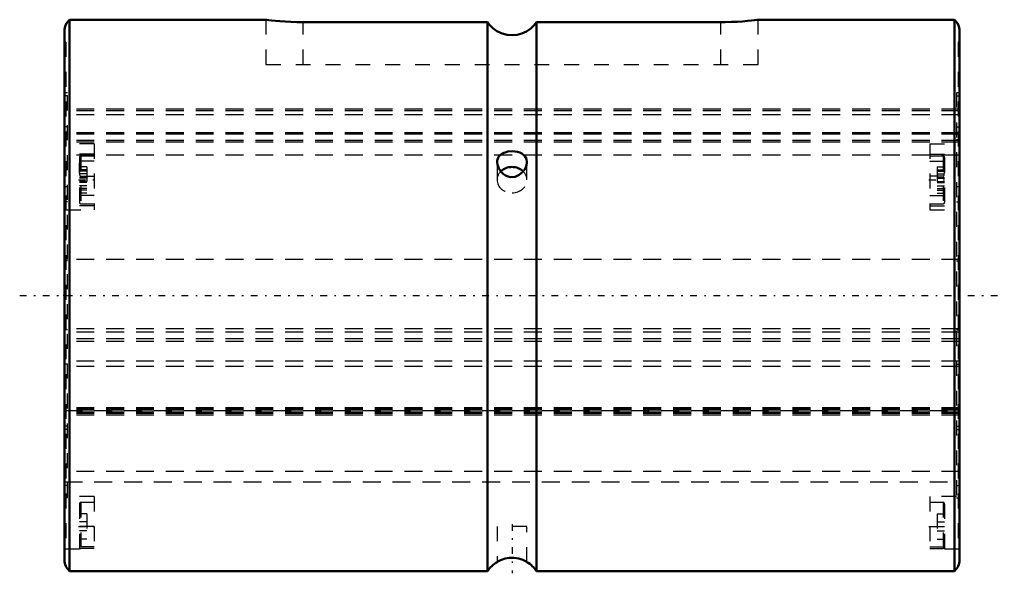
# Model space of a CAD drawing. Header units: millimetres. Extents: x -3 to 63, y -18.7 to 18.5.
import ezdxf

# ---------------------------------------------------------------- set-up
doc = ezdxf.new("R2010")
doc.units = ezdxf.units.MM
doc.linetypes.add('Center', pattern=[1.5, 0.45, -0.5, 0.05, -0.5])
doc.linetypes.add('Dashed', pattern=[2, 1, -1])
for name, color, linetype, lineweight in [('2d ConnectionPoints', 7, 'Continuous', 50), ('AM_0', 7, 'Continuous', 50), ('AM_7', 7, 'Center', 25), ('AM_9', 6, 'Dashed', 25)]:
    doc.layers.add(name, color=color, linetype=linetype, lineweight=lineweight)

# ---------------------------------------------------------------- blocks, each defined once
blk = doc.blocks.new('1_25X_cylinder_0_in_SLS25160_00__0')
at = {"layer": 'AM_0'}
for p, q in [((13.508, 18.5), (0.34, 18.5)), ((0.34, 18.5), (0.34, -18.5)), ((59.66, 18.5), (46.492, 18.5)), ((59.66, 18.5), (59.66, -18.5)), ((28.35, 18.33), (16, 18.33)), ((28.35, 18.33), (28.35, -18.5)), ((31.65, 18.33), (31.65, -18.5)), ((44, 18.33), (31.65, 18.33)), ((0, 17.75), (0, -17.75)), ((60, 17.749), (60, -17.749)), ((0.34, -18.5), (28.35, -18.5)), ((31.65, -18.5), (59.66, -18.5))]:
    blk.add_line(p, q, dxfattribs=at)
for points in [[(16, 18.33), (15.588, 18.335), (15.177, 18.349), (14.8, 18.37), (14.446, 18.396), (14.144, 18.424), (13.886, 18.452), (13.694, 18.475), (13.563, 18.492), (13.504, 18.499), (13.5, 18.5)], [(46.5, 18.5), (46.484, 18.498), (46.405, 18.487), (46.256, 18.469), (46.048, 18.444), (45.776, 18.416), (45.46, 18.388), (45.093, 18.363), (44.705, 18.344), (44.285, 18.333), (44, 18.33)], [(31.65, 18.33), (31.468, 18.1), (31.254, 17.898), (30.973, 17.708), (30.664, 17.567), (30.339, 17.482), (30.004, 17.452), (29.671, 17.48), (29.348, 17.563), (28.979, 17.735), (28.705, 17.933), (28.467, 18.175), (28.35, 18.33)], [(29.6, 9.617), (29.449, 9.567), (29.315, 9.499), (29.201, 9.414), (29.11, 9.312), (29.044, 9.189), (29.007, 9.049), (29, 8.949)], [(31, 8.949), (30.969, 9.155), (30.861, 9.35), (30.662, 9.513), (30.521, 9.578), (30.363, 9.627), (30.198, 9.655), (30.026, 9.667), (29.726, 9.644), (29.6, 9.617)], [(29, 8.949), (29.001, 8.915), (29.019, 8.775), (29.112, 8.518), (29.291, 8.263), (29.423, 8.141), (29.573, 8.044), (29.737, 7.975), (29.91, 7.94), (30.219, 7.963), (30.49, 8.08), (30.732, 8.288), (30.837, 8.43), (30.919, 8.584), (30.974, 8.744), (30.999, 8.904), (31, 8.949)], [(31, -17.898), (31, -17.898), (30.985, -17.889), (30.898, -17.838), (30.727, -17.754), (30.602, -17.705), (30.453, -17.66), (30.294, -17.626), (30.117, -17.606), (29.804, -17.613), (29.531, -17.664), (29.286, -17.748), (29.179, -17.797), (29.093, -17.843), (29.034, -17.877), (29.003, -17.896), (29, -17.898)]]:
    blk.add_lwpolyline(points, dxfattribs=at)
for centre, radius, start, end in [((1, 17.749), 1, 131.29981, 179.92745), ((59, 17.749), 1, 359.99996, 48.70013), ((1, -17.749), 1, 180.07255, 228.70019), ((59, -17.749), 1, 311.29987, 0.00004), ((30, -19.63), 2, 119.7021, 145.58849), ((30, -19.63), 2, 34.41151, 60.02286)]:
    blk.add_arc(centre, radius, start, end, dxfattribs=at)
blk.add_ellipse((30, 7.75), major_axis=(1, 0), ratio=0.866025, start_param=0.71133, end_param=2.424332, dxfattribs=at)
at = {"layer": 'AM_7'}
for p, q in [((0.95, 7.75), (2.05, 7.75)), ((57.95, 7.75), (59.05, 7.75)), ((-3, 0), (63, 0)), ((0.95, -15.5), (2.05, -15.5)), ((30, -15.35), (30, -18.65)), ((57.95, -15.5), (59.05, -15.5))]:
    blk.add_line(p, q, dxfattribs=at)
at = {"layer": 'AM_9'}
for p, q in [((13.5, 18.5), (13.5, 15.5)), ((46.5, 15.5), (46.5, 18.5)), ((16, 15.5), (16, 18.33)), ((44, 15.5), (44, 18.33)), ((0.1, 17), (0, 17)), ((0.1, 17), (0.1, 7.3)), ((60, 17), (59.9, 17)), ((59.9, 17), (59.9, 7.3)), ((13.5, 15.5), (46.5, 15.5)), ((0.2, 13.6), (0.1, 13.6)), ((0.2, 13.386), (0.1, 13.386)), ((0.2, -13.587), (0.2, 13.6)), ((59.9, 13.6), (59.8, 13.6)), ((59.8, 13.6), (59.8, -13.587)), ((59.8, 13.386), (59.9, 13.386)), ((59.8, 12.5), (0.2, 12.5)), ((59.8, 12.392), (0.2, 12.392)), ((59.8, 12.112), (0.2, 12.112)), ((0.2, 11.304), (0.1, 11.304)), ((59.8, 11.304), (59.9, 11.304)), ((59.8, 10.91), (0.2, 10.91)), ((59.8, 10.807), (0.2, 10.807)), ((0.2, 10.449), (0.1, 10.449)), ((2, 10.173), (0.1, 10.173)), ((59.8, 10.401), (0.2, 10.401)), ((59.8, 10.278), (0.2, 10.278)), ((2, 10.173), (2, 5.75)), ((58, 10.173), (58, 5.75)), ((58, 10.173), (59.9, 10.173)), ((59.8, 10.449), (59.9, 10.449)), ((2, 9.482), (0.1, 9.482)), ((59.8, 9.418), (0.2, 9.418)), ((1, 9.25), (1, 6.25)), ((2, 9.35), (1.1, 9.35)), ((1.1, 9.35), (1.1, 6.15)), ((29.568, 9.608), (29.673, 9.634)), ((58, 9.482), (59.9, 9.482)), ((58.9, 9.35), (58, 9.35)), ((58.9, 9.35), (58.9, 6.15)), ((59, 9.25), (59, 6.25)), ((1.5, 8.636), (1, 8.636)), ((2, 9), (1.1, 9)), ((1.5, 8.636), (1.5, 6.864)), ((29, 8.949), (29.002, 8.999)), ((29, 8.934), (29, 8.949)), ((29, 8.948), (29, 7.75)), ((31, 8.966), (31, 8.95)), ((31, 7.75), (31, 8.947)), ((58, 9), (58.9, 9)), ((58.5, 8.636), (59, 8.636)), ((58.5, 8.636), (58.5, 6.864)), ((1.5, 8.435), (1, 8.435)), ((1.5, 8.336), (1, 8.336)), ((1.5, 8.16), (1, 8.16)), ((1.1, 7.99), (2, 7.99)), ((29.335, 8.217), (29.312, 8.24)), ((58.9, 7.99), (58, 7.99)), ((58.5, 8.435), (59, 8.435)), ((58.5, 8.336), (59, 8.336)), ((58.5, 8.16), (59, 8.16)), ((0.1, 7.3), (0.2, 7.3)), ((1.5, 7.915), (1, 7.915)), ((1.5, 7.86), (1, 7.86)), ((1.5, 7.64), (1, 7.64)), ((1.5, 7.585), (1, 7.585)), ((1.5, 7.34), (1, 7.34)), ((58.5, 7.915), (59, 7.915)), ((58.5, 7.86), (59, 7.86)), ((58.5, 7.64), (59, 7.64)), ((58.5, 7.585), (59, 7.585)), ((58.5, 7.34), (59, 7.34)), ((59.8, 7.3), (59.9, 7.3)), ((0.1, 6.709), (0.1, -16.882)), ((2, 6.709), (0.1, 6.709)), ((1.5, 7.164), (1, 7.164)), ((1.5, 7.065), (1, 7.065)), ((1.5, 6.864), (1, 6.864)), ((58, 6.709), (59.9, 6.709)), ((58.5, 7.164), (59, 7.164)), ((58.5, 7.065), (59, 7.065)), ((58.5, 6.864), (59, 6.864)), ((59.9, 6.709), (59.9, -16.882)), ((0.2, 6.287), (0.1, 6.287)), ((2, 6.018), (0.1, 6.018)), ((1.1, 6.15), (2, 6.15)), ((58, 6.15), (58.9, 6.15)), ((58, 6.018), (59.9, 6.018)), ((59.8, 6.287), (59.9, 6.287)), ((0.1, 5.75), (2, 5.75)), ((58, 5.75), (59.9, 5.75)), ((0.2, 2.314), (0.1, 2.314)), ((59.8, 2.409), (0.2, 2.409)), ((59.8, 2.314), (59.9, 2.314)), ((0.2, -2.31), (0.1, -2.31)), ((59.8, -2.245), (0.2, -2.245)), ((59.8, -2.474), (0.2, -2.474)), ((59.8, -2.31), (59.9, -2.31)), ((59.8, -2.923), (0.2, -2.923)), ((59.8, -3.084), (0.2, -3.084)), ((0.2, -4.614), (0.1, -4.614)), ((59.8, -4.413), (0.2, -4.413)), ((59.8, -4.614), (59.9, -4.614)), ((59.8, -4.779), (0.2, -4.779)), ((59.8, -7.55), (0.2, -7.55)), ((59.8, -7.614), (0.2, -7.614)), ((59.8, -7.699), (0.2, -7.699)), ((0.2, -7.731), (59.8, -7.731)), ((59.8, -7.826), (0.2, -7.826)), ((59.8, -7.884), (0.2, -7.884)), ((59.8, -7.927), (0.2, -7.927)), ((59.8, -8.033), (0.2, -8.033)), ((0.2, -8.772), (0.1, -8.772)), ((0.2, -8.994), (0.1, -8.994)), ((59.8, -8.772), (59.9, -8.772)), ((59.8, -8.994), (59.9, -8.994)), ((59.8, -11.827), (0.2, -11.827)), ((0.2, -12.5), (59.8, -12.5)), ((0.2, -12.763), (0.1, -12.763)), ((59.8, -12.763), (59.9, -12.763)), ((0.2, -13.587), (0.1, -13.587)), ((2, -13.5), (0.2, -13.5)), ((2, -13.5), (2, -16.99)), ((59.8, -13.5), (58, -13.5)), ((58, -13.5), (58, -16.99)), ((59.8, -13.587), (59.9, -13.587)), ((1, -14), (1, -17)), ((2, -13.9), (1.1, -13.9)), ((1.1, -13.9), (1.1, -16.99)), ((58.9, -13.9), (58, -13.9)), ((58.9, -13.9), (58.9, -16.99)), ((59, -14), (59, -17)), ((1.5, -14.65), (1, -14.65)), ((1.5, -14.65), (1.5, -16.35)), ((58.5, -14.65), (59, -14.65)), ((58.5, -14.65), (58.5, -16.35)), ((2, -15.5), (0.1, -15.5)), ((1.5, -15.2), (1, -15.2)), ((1.5, -15.8), (1, -15.8)), ((29, -15.5), (29, -17.893)), ((31, -15.5), (29, -15.5)), ((31, -17.898), (31, -15.5)), ((58, -15.5), (59.9, -15.5)), ((58.5, -15.2), (59, -15.2)), ((58.5, -15.8), (59, -15.8)), ((1.5, -16.35), (1, -16.35)), ((58.5, -16.35), (59, -16.35)), ((0, -17), (1, -17)), ((2, -16.882), (0.1, -16.882)), ((2, -16.99), (1.1, -16.99)), ((58, -16.882), (59.9, -16.882)), ((58, -16.99), (58.9, -16.99)), ((59, -17), (60, -17)), ((29.237, -17.77), (29.258, -17.76))]:
    blk.add_line(p, q, dxfattribs=at)
for points in [[(1, 8.5), (1, 8.519), (1.001, 8.679), (1.006, 8.786), (1.015, 8.859), (1.026, 8.908), (1.046, 8.958), (1.058, 8.976), (1.075, 8.992), (1.087, 8.998), (1.1, 9)], [(59, 8.5), (59, 8.519), (58.999, 8.679), (58.994, 8.786), (58.985, 8.859), (58.974, 8.908), (58.954, 8.958), (58.942, 8.976), (58.925, 8.992), (58.913, 8.998), (58.9, 9)], [(1.1, 7.99), (1.088, 7.992), (1.075, 7.999), (1.058, 8.016), (1.03, 8.071), (1.002, 8.279), (1, 8.5)], [(58.9, 7.99), (58.912, 7.992), (58.925, 7.999), (58.942, 8.016), (58.97, 8.071), (58.998, 8.279), (59, 8.5)], [(1, -17), (1, -17), (1.001, -16.999), (1.006, -16.997), (1.015, -16.995), (1.026, -16.993), (1.046, -16.992), (1.058, -16.991), (1.075, -16.99), (1.087, -16.99), (1.1, -16.99)], [(59, -17), (59, -17), (58.999, -16.999), (58.994, -16.997), (58.985, -16.995), (58.974, -16.993), (58.954, -16.992), (58.942, -16.991), (58.925, -16.99), (58.913, -16.99), (58.9, -16.99)]]:
    blk.add_lwpolyline(points, dxfattribs=at)
for centre, start, end in [((1.1, 9.25), 90, 180), ((58.9, 9.25), 0, 90), ((1.1, 6.25), 180, 270), ((58.9, 6.25), 270, 360), ((1.1, -14), 90, 180), ((58.9, -14), 360, 90)]:
    blk.add_arc(centre, 0.1, start, end, dxfattribs=at)
for start_param, end_param in [(2.424332, 3.141593), (6.283185, 6.994515), (3.141593, 4.712389), (4.712389, 6.283185)]:
    blk.add_ellipse((30, 7.75), major_axis=(1, 0), ratio=0.866025, start_param=start_param, end_param=end_param, dxfattribs=at)
blk = doc.blocks.new('2_25_X60__0_in_SLS25160_00__0')
at = {"layer": 'AM_9'}
for p, q in [((60, 12.5), (0, 12.5)), ((60, 12.392), (0, 12.392)), ((60, 12.112), (0, 12.112)), ((60, 10.91), (0, 10.91)), ((60, 10.807), (0, 10.807)), ((60, 10.401), (0, 10.401)), ((60, 10.278), (0, 10.278)), ((60, 9.418), (0, 9.418)), ((60, 2.409), (0, 2.409)), ((60, -2.245), (0, -2.245)), ((60, -2.474), (0, -2.474)), ((60, -2.923), (0, -2.923)), ((60, -3.084), (0, -3.084)), ((60, -4.413), (0, -4.413)), ((60, -4.779), (0, -4.779)), ((60, -7.55), (0, -7.55)), ((60, -7.614), (0, -7.614)), ((60, -7.699), (0, -7.699)), ((0, -7.731), (60, -7.731)), ((60, -7.826), (0, -7.826)), ((60, -7.884), (0, -7.884)), ((60, -7.927), (0, -7.927)), ((60, -8.033), (0, -8.033)), ((60, -11.827), (0, -11.827)), ((0, -12.5), (60, -12.5))]:
    blk.add_line(p, q, dxfattribs=at)

msp = doc.modelspace()

# ---------------------------------------------------------------- linework, layer by layer
at = {"layer": '2d ConnectionPoints'}
msp.add_point((0, 0), dxfattribs=at)

# ---------------------------------------------------------------- block references
for name in ['1_25X_cylinder_0_in_SLS25160_00__0', '2_25_X60__0_in_SLS25160_00__0']:
    msp.add_blockref(name, (0, 0))

doc.saveas('drawing.dxf')
